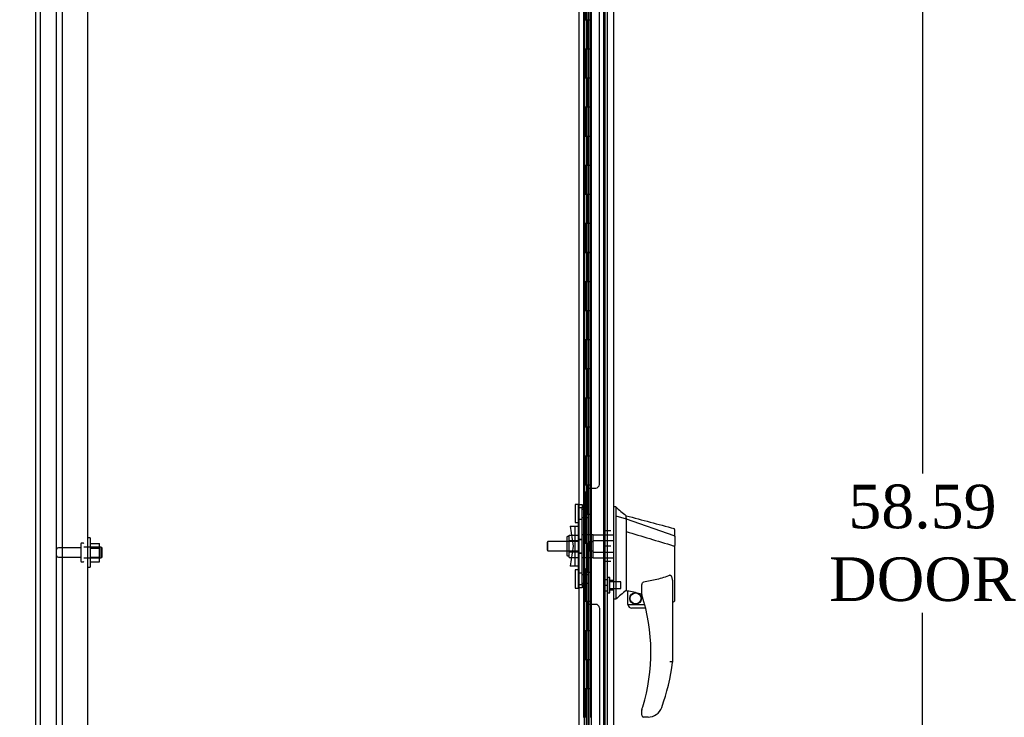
# Model space of a CAD drawing. Header units: inches. Extents: x 27 to 385, y 15 to 256.
# Tile 8 of 28: x 49 to 83, y 148 to 172. Entities that reach past the tile are written whole.
import ezdxf
from ezdxf.lldxf.tags import DXFTag

# ---------------------------------------------------------------- set-up
doc = ezdxf.new("R2010")
doc.units = ezdxf.units.IN
doc.header["$MEASUREMENT"] = 0
for name, color, linetype in [('COM43132', 7, 'Continuous'), ('COM54746-56', 7, 'Continuous'), ('COM55702-58', 7, 'Continuous'), ('COM70219', 7, 'Continuous'), ('COM70838', 7, 'Continuous'), ('COM70839-2', 7, 'Continuous'), ('COM71153-1', 7, 'Continuous'), ('COM71155-15', 7, 'Continuous'), ('Default', 7, 'Continuous'), ('HAN13064', 7, 'Continuous'), ('HAN13064_NUT', 7, 'Continuous'), ('HAN13064_SCREW', 7, 'Continuous'), ('HAN_NUT', 7, 'Continuous'), ('NTS166105', 7, 'Continuous'), ('RVT19000', 7, 'Continuous'), ('SPC87322', 7, 'Continuous'), ('STD26094', 7, 'Continuous'), ('WAF25059', 7, 'Continuous')]:
    doc.layers.add(name, color=color, linetype=linetype)
doc.styles.add('SEACAD_Times_New_Roman', font='times.ttf')
tags = doc.linetypes.add('HIDDEN2', pattern=[0.1875, 0.125, -0.0625]).pattern_tags.tags
tags[6:7] = [DXFTag(74, 4), DXFTag(75, 0), DXFTag(340, '0'), DXFTag(46, 0.0), DXFTag(50, 0.0), DXFTag(44, 0.0), DXFTag(45, 0.0)]
tags[4:5] = [DXFTag(74, 4), DXFTag(75, 0), DXFTag(340, '0'), DXFTag(46, 0.0), DXFTag(50, 0.0), DXFTag(44, 0.0), DXFTag(45, 0.0)]
doc.dimstyles.new('HAMMOND_(STH_-_300x200)', dxfattribs={"dimtxt": 1.5, "dimasz": 1.875, "dimexe": 0.75, "dimexo": 0.75, "dimgap": 0.375, "dimtad": 0, "dimtih": 1, "dimtoh": 1, "dimzin": 0, "dimdsep": 46, "dimtxsty": 'SEACAD_Times_New_Roman', "dimblk1": '_SE_FILLED', "dimblk2": '_SE_FILLED', "dimsah": 1, "dimcen": 0.75, "dimadec": 0, "dimazin": 0, "dimtfac": 0.8, "dimtofl": 0, "dimtmove": 0, "dimatfit": 3, "dimfxl": 0, "dimtolj": 1, "dimtzin": 0, "dimarcsym": 0})

# ---------------------------------------------------------------- blocks, each defined once
blk = doc.blocks.new('SE3')
at = {"layer": 'COM43132', "color": 7, "linetype": 'HIDDEN2'}
for p, q in [((23.941, 164.573), (23.941, 108.824)), ((24.816, 164.449), (24.816, 108.949))]:
    blk.add_line(p, q, dxfattribs=at)
at = {"layer": 'COM54746-56', "color": 7, "linetype": 'HIDDEN2'}
for p, q in [((41.97, 165.022), (41.97, 110.022)), ((42.07, 110.022), (42.07, 165.022)), ((42.625, 109.022), (42.625, 165.022)), ((41.894, 155.022), (41.894, 156.022)), ((41.903, 155.023), (41.903, 155.022)), ((41.903, 155.021), (42.031, 155.021)), ((41.979, 155.022), (41.979, 154.022)), ((42.02, 155.022), (42.02, 154.022)), ((42.075, 155.021), (42.034, 155.021)), ((41.894, 153.022), (41.894, 154.022)), ((41.903, 154.022), (41.903, 153.023)), ((42.031, 154.022), (42.031, 153.023)), ((41.903, 153.023), (41.903, 153.022)), ((41.903, 153.021), (42.031, 153.021)), ((41.979, 153.022), (41.979, 152.022)), ((42.02, 153.022), (42.02, 152.022)), ((42.075, 153.021), (42.034, 153.021)), ((41.894, 151.022), (41.894, 152.022)), ((41.903, 152.022), (41.903, 151.023)), ((42.031, 152.022), (42.031, 151.023)), ((41.903, 151.023), (41.903, 151.022)), ((41.903, 151.021), (42.031, 151.021)), ((41.979, 151.022), (41.979, 150.022)), ((42.02, 151.022), (42.02, 150.022)), ((42.075, 151.021), (42.034, 151.021)), ((41.894, 149.022), (41.894, 150.022)), ((41.903, 150.022), (41.903, 149.023)), ((42.031, 150.022), (42.031, 149.023)), ((41.903, 149.023), (41.903, 149.022)), ((41.903, 149.021), (42.031, 149.021)), ((41.979, 149.022), (41.979, 148.022)), ((42.02, 149.022), (42.02, 148.022)), ((42.075, 149.021), (42.034, 149.021)), ((41.894, 147.022), (41.894, 148.022)), ((41.903, 148.022), (41.903, 147.023)), ((42.031, 148.022), (42.031, 147.023)), ((41.903, 147.023), (41.903, 147.022)), ((41.903, 147.021), (42.031, 147.021)), ((41.979, 147.022), (41.979, 146.022)), ((42.02, 147.022), (42.02, 146.022)), ((42.075, 147.021), (42.034, 147.021)), ((41.894, 145.022), (41.894, 146.022)), ((41.903, 146.022), (41.903, 145.023)), ((42.031, 146.022), (42.031, 145.023)), ((41.903, 145.023), (41.903, 145.022)), ((41.903, 145.021), (42.031, 145.021)), ((41.979, 145.022), (41.979, 144.022)), ((42.02, 145.022), (42.02, 144.022)), ((42.075, 145.021), (42.034, 145.021)), ((41.894, 143.022), (41.894, 144.022)), ((41.903, 144.022), (41.903, 143.023)), ((42.031, 144.022), (42.031, 143.023)), ((41.903, 143.023), (41.903, 143.022)), ((41.903, 143.021), (42.031, 143.021)), ((41.979, 143.022), (41.979, 142.022)), ((42.02, 143.022), (42.02, 142.022)), ((42.075, 143.021), (42.034, 143.021)), ((41.894, 141.022), (41.894, 142.022)), ((41.903, 142.022), (41.903, 141.023)), ((42.031, 142.022), (42.031, 141.023)), ((41.903, 141.023), (41.903, 141.022)), ((41.903, 141.021), (42.031, 141.021)), ((41.979, 141.022), (41.979, 140.022)), ((42.02, 141.022), (42.02, 140.022)), ((42.075, 141.021), (42.034, 141.021)), ((41.894, 139.022), (41.894, 140.022)), ((41.903, 140.022), (41.903, 139.023)), ((42.031, 140.022), (42.031, 139.023)), ((41.903, 139.023), (41.903, 139.022)), ((41.903, 139.021), (42.031, 139.021)), ((41.979, 139.022), (41.979, 138.022)), ((42.02, 139.022), (42.02, 138.022)), ((42.075, 139.021), (42.034, 139.021)), ((41.894, 137.022), (41.894, 138.022)), ((41.903, 138.022), (41.903, 137.023)), ((42.031, 138.022), (42.031, 137.023)), ((41.903, 137.023), (41.903, 137.022)), ((41.903, 137.021), (42.031, 137.021)), ((41.979, 137.022), (41.979, 136.022)), ((42.02, 137.022), (42.02, 136.022)), ((42.075, 137.021), (42.034, 137.021)), ((41.894, 135.022), (41.894, 136.022)), ((41.903, 136.022), (41.903, 135.023)), ((42.031, 136.022), (42.031, 135.023)), ((41.903, 135.023), (41.903, 135.022)), ((41.903, 135.021), (42.031, 135.021)), ((41.979, 135.022), (41.979, 134.022)), ((42.02, 135.022), (42.02, 134.022)), ((42.075, 135.021), (42.034, 135.021)), ((41.894, 133.022), (41.894, 134.022)), ((41.903, 134.022), (41.903, 133.023)), ((42.031, 134.022), (42.031, 133.023)), ((41.903, 133.023), (41.903, 133.022)), ((41.903, 133.021), (42.031, 133.021)), ((41.979, 133.022), (41.979, 132.022)), ((42.02, 133.022), (42.02, 132.022)), ((42.075, 133.021), (42.034, 133.021)), ((41.894, 131.022), (41.894, 132.022)), ((41.903, 132.022), (41.903, 131.023)), ((42.031, 132.022), (42.031, 131.023))]:
    blk.add_line(p, q, dxfattribs=at)
at = {"layer": 'COM54746-56', "color": 7, "linetype": 'Continuous'}
for p, q in [((41.934, 155.022), (41.934, 156.022)), ((42.137, 155.022), (42.137, 156.022)), ((41.89, 154.022), (41.89, 155.022)), ((41.89, 155.022), (41.934, 155.022)), ((41.894, 155.022), (41.894, 154.022)), ((41.903, 155.022), (41.903, 154.022)), ((41.934, 155.022), (42.137, 155.022)), ((42.137, 154.022), (42.137, 155.023)), ((41.89, 154.022), (41.934, 154.022)), ((41.934, 154.022), (42.137, 154.022)), ((41.934, 154.022), (42.137, 154.022)), ((41.934, 153.022), (41.934, 154.022)), ((42.137, 153.022), (42.137, 154.022)), ((41.89, 152.022), (41.89, 153.022)), ((41.89, 153.022), (41.934, 153.022)), ((41.894, 153.022), (41.894, 152.022)), ((41.903, 153.023), (42.137, 153.023)), ((41.903, 153.022), (41.903, 152.022)), ((41.934, 153.022), (42.137, 153.022)), ((42.137, 152.022), (42.137, 153.023)), ((41.89, 152.022), (41.934, 152.022)), ((41.934, 152.022), (42.137, 152.022)), ((41.934, 152.022), (42.137, 152.022)), ((41.934, 151.022), (41.934, 152.022)), ((42.137, 151.022), (42.137, 152.022)), ((41.89, 150.022), (41.89, 151.022)), ((41.89, 151.022), (41.934, 151.022)), ((41.894, 151.022), (41.894, 150.022)), ((41.903, 151.023), (42.137, 151.023)), ((41.903, 151.022), (41.903, 150.022)), ((41.934, 151.022), (42.137, 151.022)), ((42.137, 150.022), (42.137, 151.023)), ((41.89, 150.022), (41.934, 150.022)), ((41.934, 150.022), (42.137, 150.022)), ((41.934, 150.022), (42.137, 150.022)), ((41.934, 149.022), (41.934, 150.022)), ((42.137, 149.022), (42.137, 150.022)), ((41.89, 148.022), (41.89, 149.022)), ((41.89, 149.022), (41.934, 149.022)), ((41.894, 149.022), (41.894, 148.022)), ((41.903, 149.023), (42.137, 149.023)), ((41.903, 149.022), (41.903, 148.022)), ((41.934, 149.022), (42.137, 149.022)), ((42.137, 148.022), (42.137, 149.023)), ((41.89, 148.022), (41.934, 148.022)), ((41.934, 148.022), (42.137, 148.022)), ((41.934, 148.022), (42.137, 148.022)), ((41.934, 147.022), (41.934, 148.022)), ((42.137, 147.022), (42.137, 148.022)), ((41.89, 146.022), (41.89, 147.022)), ((41.89, 147.022), (41.934, 147.022)), ((41.894, 147.022), (41.894, 146.022)), ((41.903, 147.023), (42.137, 147.023)), ((41.903, 147.022), (41.903, 146.022)), ((41.934, 147.022), (42.137, 147.022)), ((42.137, 146.022), (42.137, 147.023)), ((41.89, 146.022), (41.934, 146.022)), ((41.934, 146.022), (42.137, 146.022)), ((41.934, 146.022), (42.137, 146.022)), ((41.934, 145.022), (41.934, 146.022)), ((42.137, 145.022), (42.137, 146.022)), ((41.89, 144.022), (41.89, 145.022)), ((41.89, 145.022), (41.934, 145.022)), ((41.894, 145.022), (41.894, 144.022)), ((41.903, 145.023), (42.137, 145.023)), ((41.903, 145.022), (41.903, 144.022)), ((41.934, 145.022), (42.137, 145.022)), ((42.137, 144.022), (42.137, 145.023)), ((41.89, 144.022), (41.934, 144.022)), ((41.934, 144.022), (42.137, 144.022)), ((41.934, 144.022), (42.137, 144.022)), ((41.934, 143.022), (41.934, 144.022)), ((42.137, 143.022), (42.137, 144.022)), ((41.89, 142.022), (41.89, 143.022)), ((41.89, 143.022), (41.934, 143.022)), ((41.894, 143.022), (41.894, 142.022)), ((41.903, 143.023), (42.137, 143.023)), ((41.903, 143.022), (41.903, 142.022)), ((41.934, 143.022), (42.137, 143.022)), ((42.137, 142.022), (42.137, 143.023)), ((41.89, 142.022), (41.934, 142.022)), ((41.934, 142.022), (42.137, 142.022)), ((41.934, 142.022), (42.137, 142.022)), ((41.934, 141.022), (41.934, 142.022)), ((42.137, 141.022), (42.137, 142.022)), ((41.89, 140.022), (41.89, 141.022)), ((41.89, 141.022), (41.934, 141.022)), ((41.894, 141.022), (41.894, 140.022)), ((41.903, 141.023), (42.137, 141.023)), ((41.903, 141.022), (41.903, 140.022)), ((41.934, 141.022), (42.137, 141.022)), ((42.137, 140.022), (42.137, 141.023)), ((41.89, 140.022), (41.934, 140.022)), ((41.934, 140.022), (42.137, 140.022)), ((41.934, 140.022), (42.137, 140.022)), ((41.934, 139.022), (41.934, 140.022)), ((42.137, 139.022), (42.137, 140.022)), ((41.89, 138.022), (41.89, 139.022)), ((41.89, 139.022), (41.934, 139.022)), ((41.894, 139.022), (41.894, 138.022)), ((41.903, 139.023), (42.137, 139.023)), ((41.903, 139.022), (41.903, 138.022)), ((41.934, 139.022), (42.137, 139.022)), ((42.137, 138.022), (42.137, 139.023)), ((41.89, 138.022), (41.934, 138.022)), ((41.934, 138.022), (42.137, 138.022)), ((41.934, 138.022), (42.137, 138.022)), ((41.934, 137.022), (41.934, 138.022)), ((42.137, 137.022), (42.137, 138.022)), ((41.89, 136.022), (41.89, 137.022)), ((41.89, 137.022), (41.934, 137.022)), ((41.894, 137.022), (41.894, 136.022)), ((41.903, 137.023), (42.137, 137.023)), ((41.903, 137.022), (41.903, 136.022)), ((41.934, 137.022), (42.137, 137.022)), ((42.137, 136.022), (42.137, 137.023)), ((41.89, 136.022), (41.934, 136.022)), ((41.934, 136.022), (42.137, 136.022)), ((41.934, 136.022), (42.137, 136.022)), ((41.934, 135.022), (41.934, 136.022)), ((42.137, 135.022), (42.137, 136.022)), ((41.89, 134.022), (41.89, 135.022)), ((41.89, 135.022), (41.934, 135.022)), ((41.894, 135.022), (41.894, 134.022)), ((41.903, 135.023), (42.137, 135.023)), ((41.903, 135.022), (41.903, 134.022)), ((41.934, 135.022), (42.137, 135.022)), ((42.137, 134.022), (42.137, 135.023)), ((41.89, 134.022), (41.934, 134.022)), ((41.934, 134.022), (42.137, 134.022)), ((41.934, 134.022), (42.137, 134.022)), ((41.934, 133.022), (41.934, 134.022)), ((42.137, 133.022), (42.137, 134.022)), ((41.89, 132.022), (41.89, 133.022)), ((41.89, 133.022), (41.934, 133.022)), ((41.894, 133.022), (41.894, 132.022)), ((41.903, 133.023), (42.137, 133.023)), ((41.903, 133.022), (41.903, 132.022)), ((41.934, 133.022), (42.137, 133.022)), ((42.137, 132.022), (42.137, 133.023)), ((41.89, 132.022), (41.934, 132.022)), ((41.934, 132.022), (42.137, 132.022)), ((41.934, 132.022), (42.137, 132.022)), ((41.934, 131.022), (41.934, 132.022)), ((42.137, 131.022), (42.137, 132.022))]:
    blk.add_line(p, q, dxfattribs=at)
at = {"layer": 'COM55702-58', "color": 7, "linetype": 'HIDDEN2'}
for p, q in [((23.201, 107.031), (23.201, 166.781)), ((23.754, 107.031), (23.754, 166.781))]:
    blk.add_line(p, q, dxfattribs=at)
at = {"layer": 'COM70219', "color": 7, "linetype": 'HIDDEN2'}
blk.add_line((42.564, 165.596), (42.564, 108.449), dxfattribs=at)
at = {"layer": 'COM70838', "color": 7, "linetype": 'HIDDEN2'}
for p, q in [((41.707, 138.354), (41.832, 138.354)), ((41.707, 138.229), (41.707, 138.354)), ((41.707, 135.604), (41.707, 138.229)), ((41.832, 138.354), (41.832, 138.229)), ((41.832, 135.604), (41.832, 138.229)), ((41.42, 137.604), (41.59, 137.604)), ((41.42, 137.604), (41.52, 136.916)), ((41.59, 136.229), (41.59, 137.604)), ((41.59, 137.604), (41.694, 137.604)), ((41.52, 136.916), (41.42, 136.229)), ((41.59, 136.229), (41.42, 136.229)), ((41.704, 136.229), (41.59, 136.229)), ((41.707, 135.479), (41.707, 135.604)), ((41.832, 135.604), (41.832, 135.479)), ((41.832, 135.479), (41.707, 135.479))]:
    blk.add_line(p, q, dxfattribs=at)
for centre, start, end in [((41.59, 137.659), 331.9602, 0), ((41.59, 137.631), 346.4554, 0), ((41.59, 136.174), 0, 28.0398), ((41.59, 136.201), 0, 13.5446)]:
    blk.add_arc(centre, 0.117, start, end, dxfattribs=at)
at = {"layer": 'COM70839-2', "color": 7, "linetype": 'HIDDEN2'}
for p, q in [((41.894, 137.667), (41.907, 163.513)), ((42.426, 139.041), (42.439, 163.594)), ((42.09, 138.916), (42.301, 138.916)), ((42.09, 138.916), (42.301, 138.916)), ((41.964, 137.779), (41.965, 138.791)), ((41.894, 136.166), (41.894, 136.165)), ((41.894, 136.165), (41.907, 110.319)), ((41.964, 136.053), (41.964, 136.053)), ((41.965, 135.041), (41.964, 136.053)), ((42.301, 134.916), (42.09, 134.916)), ((42.301, 134.916), (42.09, 134.916)), ((42.426, 134.791), (42.426, 134.791)), ((42.426, 134.791), (42.439, 110.238))]:
    blk.add_line(p, q, dxfattribs=at)
for centre, start, end in [((42.09, 138.791), 89.9705, 179.9705), ((42.09, 138.791), 89.9705, 179.9705), ((42.301, 139.041), 269.9705, 359.9705), ((42.301, 139.041), 269.9705, 359.9705), ((41.839, 137.779), 296.0744, 359.9705), ((41.839, 137.779), 296.0744, 359.9705), ((41.839, 136.053), 0.0295, 63.9256), ((41.839, 136.053), 0.0295, 63.9256), ((42.09, 135.041), 180.0295, 270.0295), ((42.09, 135.041), 180.0295, 270.0295), ((42.301, 134.791), 0.0295, 90.0295), ((42.301, 134.791), 0.0295, 90.0295)]:
    blk.add_arc(centre, 0.125, start, end, dxfattribs=at)
at = {"layer": 'COM71153-1', "color": 7, "linetype": 'Continuous'}
for p, q in [((42.139, 166.22), (42.139, 107.824)), ((42.909, 166.126), (42.909, 107.919))]:
    blk.add_line(p, q, dxfattribs=at)
at = {"layer": 'COM71153-1', "color": 7, "linetype": 'HIDDEN2'}
blk.add_line((42.034, 108.134), (42.034, 165.699), dxfattribs=at)
at = {"layer": 'COM71155-15', "color": 7, "linetype": 'Continuous'}
for p, q in [((23.034, 106.949), (23.034, 166.884)), ((41.722, 165.604), (41.722, 108.229))]:
    blk.add_line(p, q, dxfattribs=at)
at = {"layer": 'COM71155-15', "color": 7, "linetype": 'HIDDEN2'}
blk.add_line((42.689, 165.604), (42.689, 108.229), dxfattribs=at)
at = {"layer": 'HAN13064', "color": 7, "linetype": 'Continuous'}
for p, q in [((42.992, 138.266), (42.909, 138.266)), ((42.989, 138.266), (42.989, 138.105)), ((42.989, 138.105), (42.989, 138.018)), ((42.989, 138.018), (42.989, 137.959)), ((42.989, 137.959), (43.344, 137.854)), ((42.989, 137.959), (42.989, 135.528)), ((43.344, 137.894), (43.344, 137.966)), ((43.344, 137.894), (43.344, 137.868)), ((43.344, 137.868), (43.344, 137.854)), ((43.344, 137.854), (43.344, 137.422)), ((43.344, 137.854), (44.982, 137.282)), ((43.344, 137.422), (43.344, 135.925)), ((45.024, 137.248), (45.024, 137.47)), ((45.024, 137.248), (45.024, 136.935)), ((44.969, 136.933), (44.971, 136.932)), ((45.024, 135.066), (45.024, 136.935)), ((43.344, 135.925), (43.344, 135.655)), ((42.989, 135.528), (42.989, 135.243)), ((43.344, 135.655), (43.344, 135.443)), ((43.884, 135.26), (43.884, 135.534)), ((44.944, 135.605), (44.944, 132.933)), ((42.989, 135.243), (42.989, 135.096)), ((43.344, 135.443), (43.344, 135.416)), ((43.344, 135.416), (43.344, 135.398)), ((43.344, 135.398), (43.344, 135.396)), ((43.344, 135.396), (43.409, 135.38)), ((43.409, 134.916), (43.409, 135.382)), ((42.989, 135.096), (42.909, 135.096)), ((43.409, 134.916), (43.983, 134.916)), ((44.944, 135.01), (44.95, 135.008)), ((44.015, 134.791), (43.534, 134.791)), ((43.884, 131.101), (43.884, 131.279)), ((44.383, 131.129), (44.382, 131.131)), ((44.099, 131.041), (43.944, 131.041))]:
    blk.add_line(p, q, dxfattribs=at)
at = {"layer": 'HAN13064', "color": 7, "linetype": 'HIDDEN2'}
for p, q in [((42.207, 137.116), (42.207, 137.312)), ((42.207, 137.312), (42.909, 137.312)), ((40.656, 137.076), (40.626, 137.046)), ((40.626, 137.046), (40.626, 136.786)), ((40.656, 136.756), (40.656, 137.076)), ((41.707, 137.076), (40.656, 137.076)), ((42.082, 137.076), (42.207, 137.076)), ((42.082, 136.916), (42.082, 137.076)), ((42.082, 136.756), (42.082, 136.916)), ((42.207, 136.716), (42.207, 137.116)), ((42.207, 137.116), (42.909, 137.116)), ((40.626, 136.786), (40.656, 136.756)), ((40.656, 136.756), (41.707, 136.756)), ((42.082, 136.756), (42.207, 136.756)), ((42.207, 136.521), (42.207, 136.716)), ((42.207, 136.716), (42.909, 136.716)), ((42.207, 136.521), (42.909, 136.521)), ((42.909, 135.741), (42.784, 135.741)), ((42.784, 135.416), (42.909, 135.416))]:
    blk.add_line(p, q, dxfattribs=at)
at = {"layer": 'HAN13064', "color": 7, "linetype": 'Continuous'}
for radius in [0.202, 0.188]:
    blk.add_circle((43.671, 135.12), radius, dxfattribs=at)
for centre, radius, start, end in [((59.373, 157.294), 25.11, 229.2701, 230.3306), ((349.265, 1276.649), 1179.062, 254.961927, 255.044825), ((44.964, 137.47), 0.06, 0, 74.5788), ((79.755, 91.95), 56.686, 129.9653, 130.4351), ((43.944, 135.26), 0.06, 180, 197.895), ((37.781, 133.269), 6.417, 342.9898, 17.895), ((43.534, 134.916), 0.125, 180, 193.8865), ((43.534, 134.916), 0.125, 193.8865, 229.4642), ((43.534, 134.916), 0.125, 229.4642, 270), ((37.604, 133.868), 7.4, 340.2854, 352.739), ((43.944, 131.279), 0.06, 162.105, 180), ((43.944, 131.101), 0.06, 180, 270), ((44.099, 131.541), 0.5, 270, 304.5623), ((44.099, 131.541), 0.5, 304.5623, 340.2854)]:
    blk.add_arc(centre, radius, start, end, dxfattribs=at)
blk.add_ellipse((44.964, 135.066), major_axis=(-0.06, 0), ratio=0.999979, start_param=1.333204, end_param=3.141717, dxfattribs=at)
for points in [[(43.344, 137.422), (43.886, 137.259), (44.427, 137.096), (44.969, 136.933)], [(43.439, 135.379), (43.588, 135.347), (43.736, 135.314), (43.884, 135.281)]]:
    blk.add_open_spline(points, degree=3, dxfattribs=at)
for points, knots in [([(44.982, 137.282), (44.994, 137.28), (45.005, 137.275), (45.02, 137.263), (45.024, 137.255), (45.024, 137.248)], [0, 0, 0, 0, 0.5, 0.5, 1, 1, 1, 1]), ([(44.971, 136.932), (44.978, 136.932), (44.985, 136.933), (44.998, 136.933), (45.004, 136.933), (45.011, 136.933), (45.014, 136.933), (45.017, 136.934), (45.019, 136.934), (45.022, 136.934), (45.023, 136.934), (45.024, 136.935), (45.024, 136.935), (45.024, 136.935)], [0, 0, 0, 0, 0.25, 0.25, 0.5, 0.5, 0.625, 0.625, 0.75, 0.75, 0.875, 0.875, 1, 1, 1, 1]), ([(44.854, 135.917), (44.781, 135.888), (44.708, 135.861), (44.558, 135.813), (44.482, 135.792), (44.254, 135.735), (44.1, 135.707), (43.944, 135.685)], [0, 0, 0, 0, 0.25, 0.25, 0.5, 0.5, 1, 1, 1, 1]), ([(44.854, 135.917), (44.856, 135.918), (44.858, 135.918), (44.862, 135.919), (44.864, 135.919), (44.869, 135.918), (44.873, 135.917), (44.879, 135.913), (44.882, 135.91), (44.887, 135.905), (44.889, 135.902), (44.895, 135.893), (44.899, 135.886), (44.905, 135.873), (44.908, 135.867), (44.915, 135.846), (44.919, 135.832), (44.925, 135.804), (44.928, 135.79), (44.936, 135.748), (44.939, 135.719), (44.943, 135.662), (44.944, 135.634), (44.944, 135.605)], [0, 0, 0, 0, 0.015625, 0.015625, 0.03125, 0.03125, 0.0625, 0.0625, 0.09375, 0.09375, 0.125, 0.125, 0.1875, 0.1875, 0.25, 0.25, 0.375, 0.375, 0.5, 0.5, 0.75, 0.75, 1, 1, 1, 1]), ([(43.884, 135.534), (43.884, 135.54), (43.885, 135.547), (43.886, 135.561), (43.886, 135.568), (43.889, 135.589), (43.892, 135.602), (43.9, 135.63), (43.905, 135.643), (43.916, 135.662), (43.92, 135.668), (43.927, 135.676), (43.93, 135.679), (43.937, 135.683), (43.94, 135.684), (43.944, 135.685)], [0, 0, 0, 0, 0.125, 0.125, 0.25, 0.25, 0.5, 0.5, 0.75, 0.75, 0.875, 0.875, 0.9375, 0.9375, 1, 1, 1, 1]), ([(43.409, 135.382), (43.409, 135.383), (43.41, 135.383), (43.413, 135.383), (43.415, 135.383), (43.424, 135.382), (43.432, 135.381), (43.439, 135.379)], [0, 0, 0, 0, 0.25, 0.25, 0.5, 0.5, 1, 1, 1, 1]), ([(44.944, 132.933), (44.944, 132.933), (44.944, 132.933), (44.941, 132.933), (44.94, 132.934), (44.935, 132.934), (44.932, 132.934), (44.926, 132.934), (44.922, 132.935), (44.91, 132.935), (44.9, 132.936), (44.883, 132.937), (44.878, 132.937), (44.866, 132.938), (44.86, 132.939), (44.854, 132.939)], [0, 0, 0, 0, 0.125, 0.125, 0.25, 0.25, 0.375, 0.375, 0.5, 0.5, 0.75, 0.75, 0.875, 0.875, 1, 1, 1, 1]), ([(43.887, 131.298), (43.887, 131.298), (43.888, 131.298), (43.888, 131.301), (43.889, 131.303), (43.891, 131.308), (43.892, 131.312), (43.896, 131.324), (43.898, 131.332), (43.906, 131.358), (43.912, 131.375), (43.917, 131.392)], [0, 0, 0, 0, 0.0625, 0.0625, 0.125, 0.125, 0.25, 0.25, 0.5, 0.5, 1, 1, 1, 1])]:
    blk.add_open_spline(points, degree=3, knots=knots, dxfattribs=at)
at = {"layer": 'HAN13064_NUT', "color": 7, "linetype": 'HIDDEN2'}
for p, q in [((41.302, 137.219), (41.302, 136.614)), ((41.382, 137.249), (41.332, 137.249)), ((41.382, 137.3), (41.707, 137.3)), ((41.382, 137.204), (41.382, 137.3)), ((41.382, 137.108), (41.382, 137.204)), ((41.382, 137.108), (41.707, 137.108)), ((41.382, 136.916), (41.382, 137.108)), ((41.382, 136.724), (41.382, 136.916)), ((41.332, 136.584), (41.382, 136.584)), ((41.382, 136.724), (41.707, 136.724)), ((41.382, 136.628), (41.382, 136.724)), ((41.382, 136.532), (41.382, 136.628)), ((41.382, 136.532), (41.707, 136.532))]:
    blk.add_line(p, q, dxfattribs=at)
for centre, start, end in [((41.332, 137.219), 90, 180), ((41.332, 136.614), 180, 270)]:
    blk.add_arc(centre, 0.03, start, end, dxfattribs=at)
at = {"layer": 'HAN13064_SCREW', "color": 7, "linetype": 'HIDDEN2'}
for p, q in [((42.714, 135.316), (42.714, 135.841)), ((42.784, 135.841), (42.714, 135.841)), ((42.784, 135.316), (42.784, 135.841)), ((42.577, 135.771), (42.714, 135.771)), ((42.577, 135.771), (42.577, 135.578)), ((42.577, 135.578), (42.714, 135.578)), ((42.577, 135.578), (42.577, 135.386)), ((43.159, 135.694), (42.784, 135.694)), ((43.159, 135.462), (43.159, 135.694)), ((42.577, 135.386), (42.714, 135.386)), ((42.714, 135.316), (42.784, 135.316)), ((42.784, 135.462), (43.159, 135.462))]:
    blk.add_line(p, q, dxfattribs=at)
at = {"layer": 'HAN_NUT', "color": 7, "linetype": 'HIDDEN2'}
for p, q in [((42.599, 137.446), (42.599, 136.916)), ((42.814, 137.446), (42.599, 137.446)), ((42.599, 136.916), (42.599, 136.386)), ((42.814, 136.916), (42.599, 136.916)), ((42.814, 136.386), (42.599, 136.386))]:
    blk.add_line(p, q, dxfattribs=at)
at = {"layer": 'NTS166105', "color": 7, "linetype": 'HIDDEN2'}
for p, q in [((24.912, 137.014), (25.232, 137.014)), ((24.912, 136.853), (25.232, 136.853)), ((25.232, 136.853), (25.232, 137.014)), ((25.232, 136.543), (25.232, 136.853)), ((24.912, 136.543), (25.232, 136.543)), ((25.232, 136.383), (25.232, 136.543)), ((24.912, 136.383), (25.232, 136.383))]:
    blk.add_line(p, q, dxfattribs=at)
at = {"layer": 'RVT19000', "color": 7, "linetype": 'HIDDEN2'}
for p, q in [((41.594, 138.354), (41.594, 137.729)), ((41.707, 138.354), (41.594, 138.354)), ((41.707, 138.354), (41.707, 138.354)), ((41.832, 138.237), (41.707, 138.237)), ((42.044, 138.182), (41.832, 138.182)), ((41.832, 137.901), (42.044, 137.901)), ((42.044, 138.182), (42.044, 137.901)), ((41.594, 137.729), (41.707, 137.729)), ((41.707, 137.847), (41.832, 137.847)), ((41.594, 136.103), (41.594, 135.478)), ((41.707, 136.103), (41.594, 136.103)), ((41.832, 135.986), (41.707, 135.986)), ((42.044, 135.931), (41.832, 135.931)), ((42.044, 135.931), (42.044, 135.65)), ((41.707, 135.596), (41.832, 135.596)), ((41.832, 135.65), (42.044, 135.65)), ((41.594, 135.478), (41.707, 135.478)), ((41.707, 135.479), (41.707, 135.478))]:
    blk.add_line(p, q, dxfattribs=at)
at = {"layer": 'SPC87322', "color": 7, "linetype": 'HIDDEN2'}
for p, q in [((42.207, 137.309), (41.832, 137.309)), ((41.707, 137.154), (41.832, 137.154)), ((41.707, 137.144), (41.832, 137.144)), ((41.707, 136.689), (41.832, 136.689)), ((41.707, 136.679), (41.832, 136.679)), ((41.832, 136.524), (42.207, 136.524))]:
    blk.add_line(p, q, dxfattribs=at)
at = {"layer": 'STD26094', "color": 7, "linetype": 'HIDDEN2'}
for p, q in [((24.591, 136.864), (23.814, 136.864)), ((24.591, 136.994), (24.591, 136.404)), ((24.661, 137.024), (24.621, 137.024)), ((25.279, 136.886), (24.691, 136.886)), ((25.279, 136.886), (25.279, 136.511)), ((25.316, 136.849), (25.279, 136.886)), ((25.316, 136.549), (25.316, 136.849)), ((23.814, 136.534), (24.591, 136.534)), ((24.691, 136.511), (25.279, 136.511)), ((25.279, 136.511), (25.316, 136.549)), ((24.621, 136.374), (24.661, 136.374))]:
    blk.add_line(p, q, dxfattribs=at)
for centre, radius, start, end in [((23.814, 136.804), 0.06, 90, 180), ((24.621, 136.994), 0.03, 90, 180), ((24.661, 136.994), 0.03, 0, 90), ((23.814, 136.594), 0.06, 180, 270), ((24.621, 136.404), 0.03, 180, 270), ((24.661, 136.404), 0.03, 270, 0)]:
    blk.add_arc(centre, radius, start, end, dxfattribs=at)
at = {"layer": 'WAF25059', "color": 7, "linetype": 'HIDDEN2'}
for p, q in [((24.912, 137.199), (24.816, 137.199)), ((24.912, 137.199), (24.912, 136.199)), ((24.816, 136.199), (24.912, 136.199))]:
    blk.add_line(p, q, dxfattribs=at)
blk = doc.blocks.new('_SE_FILLED')
at = {"color": 0}
blk.add_line((0, 0), (-1, 0), dxfattribs=at)
blk.add_solid([(0, 0), (-1, -0.1665), (-1, 0.1665), (0, 0)], dxfattribs=at)
blk = doc.blocks.new('*D74')
at = {"layer": 'Default', "color": 0, "linetype": 'Continuous', "lineweight": -2}
for p, q in [((48.539, 183.639), (38.702, 183.639)), ((39.452, 181.764), (39.452, 148.716)), ((39.452, 113.389), (39.452, 146.436)), ((48.539, 111.514), (38.702, 111.514))]:
    blk.add_line(p, q, dxfattribs=at)
at = {"layer": 'Defpoints', "color": 0, "linetype": 'Continuous'}
for p in [(49.289, 183.639), (39.452, 111.514), (49.289, 111.514)]:
    blk.add_point(p, dxfattribs=at)
at = {"layer": 'Default', "color": 0, "linetype": 'Continuous', "lineweight": -2, "xscale": 1.875, "yscale": 1.875, "zscale": 1.875}
for p, rotation in [((39.452, 183.639), 90.00006255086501), ((39.452, 111.514), 270.000062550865)]:
    blk.add_blockref('_SE_FILLED', p, dxfattribs=dict(at, rotation=rotation))
at = {"layer": 'Default', "color": 0, "linetype": 'Continuous', "insert": (39.452, 147.576), "char_height": 1.5, "attachment_point": 5, "style": 'SEACAD_Times_New_Roman'}
blk.add_mtext('\\A1;\\A1;72.13', dxfattribs=at)
blk = doc.blocks.new('*D75')
at = {"layer": 'Default', "color": 0, "linetype": 'Continuous', "lineweight": -2}
for p, q in [((68.944, 182.976), (80.45, 182.976)), ((79.7, 181.101), (79.7, 156.074)), ((79.7, 126.264), (79.7, 151.29)), ((68.944, 124.389), (80.45, 124.389))]:
    blk.add_line(p, q, dxfattribs=at)
at = {"layer": 'Defpoints', "color": 0, "linetype": 'Continuous'}
for p in [(68.194, 182.976), (68.194, 124.389), (79.7, 124.389)]:
    blk.add_point(p, dxfattribs=at)
at = {"layer": 'Default', "color": 0, "linetype": 'Continuous', "lineweight": -2, "xscale": 1.875, "yscale": 1.875, "zscale": 1.875}
for p, rotation in [((79.7, 182.976), 90), ((79.7, 124.389), 270)]:
    blk.add_blockref('_SE_FILLED', p, dxfattribs=dict(at, rotation=rotation))
at = {"layer": 'Default', "color": 0, "linetype": 'Continuous', "insert": (79.7, 153.682), "char_height": 1.5, "attachment_point": 5, "style": 'SEACAD_Times_New_Roman'}
blk.add_mtext('\\A1;\\A1;58.59\\PDOOR', dxfattribs=at)

msp = doc.modelspace()

# ---------------------------------------------------------------- block references
at = {"layer": 'Default'}
msp.add_blockref('SE3', (26.16, 16.66), dxfattribs=at)

# ---------------------------------------------------------------- dimensions: what is measured, and where the dimension line sits
at = {"layer": 'Default', "color": 7, "linetype": 'Continuous'}
for base, p1, p2, angle, text, picture, middle in [((39.452052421, 111.513626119), (49.289175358, 183.638636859), (49.289254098, 111.513636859), 270.000062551, '\\A1;<>', '*D74', (39.452013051, 147.576137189)), ((79.7, 124.389), (68.194, 182.976), (68.194, 124.389), 270, '\\A1;<>\\PDOOR', '*D75', (79.7, 153.682))]:
    dim = msp.add_linear_dim(base=base, p1=p1, p2=p2, angle=angle, text=text, dimstyle='HAMMOND_(STH_-_300x200)', dxfattribs=at)
    dim.commit()
    dim.dimension.update_dxf_attribs({"geometry": picture, "text_midpoint": middle, "dimtype": 161})

doc.saveas('drawing.dxf')
